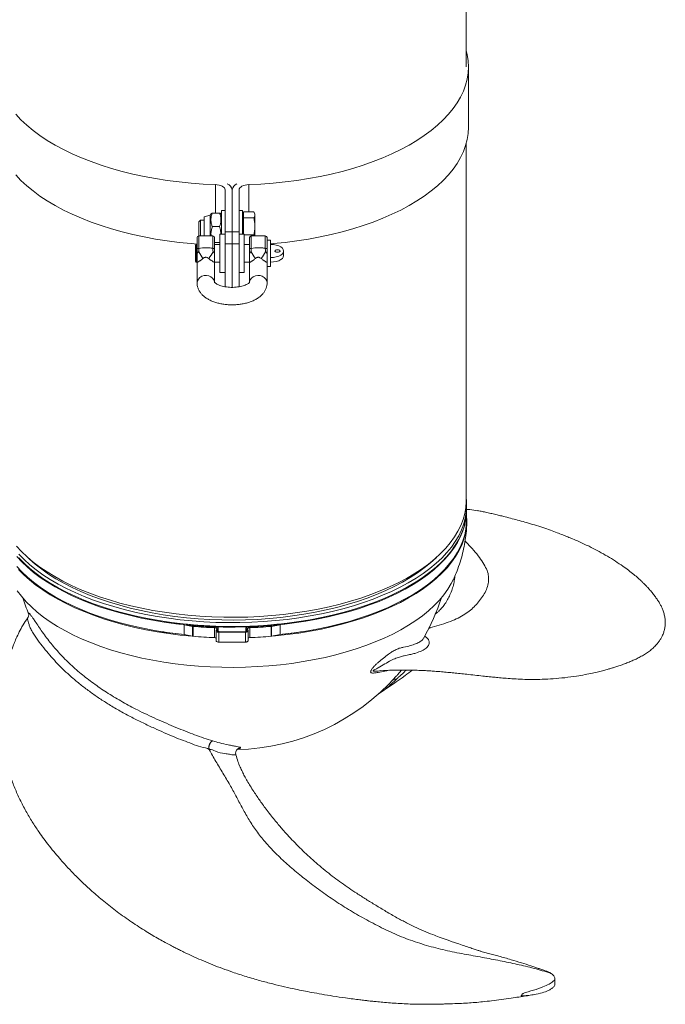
# Model space of a CAD drawing. Header units: millimetres. Extents: x 0 to 420, y 0 to 297.
# Tile 2 of 6: x 194 to 256, y 56 to 150. Entities that reach past the tile are written whole.
import ezdxf

# ---------------------------------------------------------------- set-up
doc = ezdxf.new("R2010")
doc.units = ezdxf.units.MM

msp = doc.modelspace()

# ---------------------------------------------------------------- linework, layer by layer
at = {"color": 7, "linetype": 'Continuous', "lineweight": 15}
for p, q in [((236.789, 145.105), (236.789, 185.447)), ((236.998, 139.332), (236.998, 145.105)), ((236.789, 103.738), (236.789, 137.803)), ((213.789, 129.364), (213.789, 133.364)), ((214.456, 133.364), (214.456, 129.364)), ((215.123, 129.364), (215.123, 133.364)), ((212.373, 130.944), (211.789, 130.787)), ((211.789, 128.977), (211.789, 130.787)), ((212.449, 131.077), (212.373, 130.944)), ((212.373, 128.977), (212.373, 130.944)), ((212.566, 131.155), (213.262, 131.155)), ((213.456, 130.944), (213.38, 131.075)), ((213.789, 131.394), (213.456, 131.394)), ((213.456, 129.144), (213.456, 131.394)), ((215.456, 131.394), (215.123, 131.394)), ((215.456, 131.394), (215.456, 131.159)), ((215.456, 131.159), (215.456, 129.144)), ((215.556, 130.921), (215.456, 130.863)), ((215.556, 131.257), (216.543, 131.257)), ((215.556, 131.257), (215.556, 130.683)), ((215.556, 130.683), (216.543, 130.683)), ((215.556, 130.683), (215.556, 129.144)), ((216.623, 131.06), (216.587, 131.158)), ((216.623, 130.97), (216.623, 131.06)), ((216.623, 129.876), (216.623, 130.97)), ((211.443, 130.477), (211.289, 130.324)), ((211.289, 128.977), (211.289, 130.324)), ((211.789, 130.477), (211.443, 130.477)), ((211.443, 128.977), (211.443, 130.477)), ((212.566, 129.857), (213.262, 129.857)), ((216.623, 128.977), (216.623, 129.876)), ((211.123, 127.731), (211.123, 128.81)), ((212.623, 128.977), (211.289, 128.977)), ((212.789, 128.81), (212.789, 127.731)), ((213.789, 129.144), (213.289, 129.144)), ((213.289, 125.477), (213.289, 129.144)), ((213.789, 128.225), (213.789, 129.364)), ((213.789, 129.364), (214.456, 129.364)), ((214.456, 129.364), (215.123, 129.364)), ((214.456, 128.225), (214.456, 129.364)), ((215.123, 129.364), (215.123, 128.225)), ((215.623, 129.144), (215.123, 129.144)), ((215.623, 129.144), (215.623, 128.898)), ((215.623, 129.069), (216.543, 129.069)), ((215.623, 128.898), (215.623, 125.477)), ((216.123, 127.731), (216.123, 128.81)), ((217.623, 128.977), (216.289, 128.977)), ((216.543, 129.069), (216.557, 128.977)), ((217.789, 128.81), (217.789, 127.731)), ((211.039, 128.144), (210.956, 128.06)), ((210.956, 126.56), (210.956, 128.06)), ((211.123, 128.144), (211.039, 128.144)), ((211.039, 128.144), (211.039, 126.477)), ((212.789, 128.346), (213.262, 128.346)), ((213.289, 128.144), (212.789, 128.144)), ((213.289, 128.454), (213.262, 128.346)), ((214.456, 128.225), (213.789, 128.225)), ((213.789, 124.116), (213.789, 128.225)), ((215.123, 128.225), (214.456, 128.225)), ((214.456, 128.225), (214.456, 124.063)), ((215.123, 128.225), (215.123, 124.118)), ((216.123, 128.144), (215.623, 128.144)), ((218.123, 128.56), (217.789, 128.56)), ((218.123, 128.56), (218.123, 126.915)), ((211.123, 127.212), (211.123, 127.731)), ((211.123, 126.477), (211.123, 127.212)), ((212.789, 127.731), (212.789, 127.212)), ((212.789, 126.477), (212.789, 127.212)), ((216.123, 127.212), (216.123, 127.731)), ((216.123, 126.477), (216.123, 127.212)), ((217.789, 127.731), (217.789, 127.212)), ((217.789, 126.477), (217.789, 127.212)), ((218.123, 126.915), (218.123, 126.902)), ((218.123, 126.902), (218.123, 126.685)), ((219.373, 127.094), (219.373, 127.527)), ((210.956, 126.56), (211.039, 126.477)), ((211.039, 126.477), (211.123, 126.477)), ((211.123, 126.477), (211.123, 124.477)), ((212.789, 124.541), (212.789, 126.477)), ((212.789, 126.477), (213.289, 126.477)), ((215.623, 126.477), (216.123, 126.477)), ((216.123, 126.477), (216.123, 124.545)), ((217.789, 124.477), (217.789, 126.477)), ((217.789, 126.06), (218.123, 126.06)), ((218.123, 126.685), (218.123, 126.469)), ((218.123, 126.482), (218.123, 126.06)), ((213.289, 125.477), (213.789, 125.477)), ((215.123, 125.477), (215.623, 125.477)), ((236.831, 102.886), (236.831, 103.247)), ((236.831, 101.874), (236.831, 102.816)), ((194.975, 92.528), (194.977, 92.536)), ((195.05, 92.918), (195.028, 92.98)), ((210.682, 91.707), (209.873, 91.866)), ((209.873, 91.866), (209.873, 90.924)), ((210.682, 90.765), (210.682, 91.707)), ((210.732, 91.7), (210.732, 90.758)), ((212.775, 90.634), (212.775, 91.577)), ((212.929, 91.275), (212.929, 90.332)), ((212.938, 91.307), (212.998, 91.42)), ((213.047, 91.349), (213.127, 91.499)), ((213.135, 91.218), (213.135, 91.531)), ((213.179, 91.15), (213.179, 90.207)), ((215.732, 91.15), (213.179, 91.15)), ((215.624, 91.192), (213.288, 91.192)), ((215.732, 90.207), (215.732, 91.15)), ((215.776, 91.531), (215.776, 91.218)), ((215.865, 91.349), (215.785, 91.499)), ((215.974, 91.307), (215.913, 91.42)), ((215.982, 90.332), (215.982, 91.275)), ((216.136, 91.577), (216.136, 90.634)), ((218.18, 90.758), (218.18, 91.7)), ((218.23, 91.707), (219.039, 91.866)), ((218.23, 91.707), (218.23, 90.765)), ((219.039, 91.866), (219.039, 90.924)), ((210.682, 90.765), (209.873, 90.924)), ((218.23, 90.765), (219.039, 90.924)), ((232.718, 90.6), (232.724, 90.61)), ((215.732, 90.207), (213.179, 90.207)), ((212.275, 79.949), (212.275, 79.949)), ((212.284, 79.946), (212.275, 79.949)), ((245.247, 57.567), (245.247, 58.099))]:
    msp.add_line(p, q, dxfattribs=at)
at = {"color": 8, "linetype": 'Continuous', "lineweight": 15}
for p, q in [((212.86, 131.155), (212.86, 133.863)), ((216.052, 133.863), (216.052, 131.257)), ((211.289, 128.977), (211.289, 127.778)), ((212.623, 127.778), (212.623, 128.977)), ((216.289, 128.977), (216.289, 127.778)), ((217.623, 127.778), (217.623, 128.977)), ((213.047, 91.349), (213.047, 91.284)), ((213.127, 91.221), (213.127, 91.499)), ((215.785, 91.499), (215.785, 91.221)), ((215.865, 91.284), (215.865, 91.349)), ((230.244, 87.093), (230.607, 87.539))]:
    msp.add_line(p, q, dxfattribs=at)
at = {"color": 7, "linetype": 'Continuous', "lineweight": 15, "flags": 128}
for points in [[(216.052, 133.863), (217.212, 133.919), (218.365, 134.005), (219.508, 134.121), (220.636, 134.266), (221.749, 134.44), (222.842, 134.643), (223.912, 134.874), (224.958, 135.132), (225.975, 135.417), (226.961, 135.728), (227.914, 136.063), (228.831, 136.423), (229.709, 136.807), (230.547, 137.212), (231.342, 137.639), (232.091, 138.085), (232.793, 138.55), (233.447, 139.033), (234.049, 139.532), (234.599, 140.046), (235.095, 140.573), (235.536, 141.113), (235.921, 141.663), (236.248, 142.223), (236.517, 142.79), (236.727, 143.363), (236.877, 143.941), (236.967, 144.522), (236.998, 145.105), (236.967, 145.688), (236.877, 146.269), (236.789, 146.634)], [(212.86, 133.863), (211.7, 133.919), (210.547, 134.005), (209.404, 134.121), (208.275, 134.266), (207.163, 134.44), (206.07, 134.643), (204.999, 134.874), (203.954, 135.132), (202.937, 135.417), (201.951, 135.728), (200.998, 136.063), (200.081, 136.423), (199.202, 136.807), (198.365, 137.212), (197.57, 137.639), (196.821, 138.085), (196.118, 138.55), (195.465, 139.033), (194.863, 139.532), (194.313, 140.046), (193.817, 140.573)], [(218.123, 128.211), (218.365, 128.232), (219.508, 128.347), (220.636, 128.493), (221.749, 128.667), (222.842, 128.87), (223.912, 129.101), (224.958, 129.359), (225.975, 129.643), (226.961, 129.954), (227.914, 130.29), (228.831, 130.65), (229.709, 131.033), (230.547, 131.439), (231.342, 131.865), (232.091, 132.312), (232.793, 132.777), (233.447, 133.26), (234.049, 133.759), (234.599, 134.272), (235.095, 134.8), (235.536, 135.34), (235.921, 135.89), (236.248, 136.449), (236.517, 137.016), (236.727, 137.59), (236.877, 138.168), (236.967, 138.749), (236.998, 139.332)], [(211.123, 128.185), (210.547, 128.232), (209.404, 128.347), (208.275, 128.493), (207.163, 128.667), (206.07, 128.87), (204.999, 129.101), (203.954, 129.359), (202.937, 129.643), (201.951, 129.954), (200.998, 130.29), (200.081, 130.65), (199.202, 131.033), (198.365, 131.439), (197.57, 131.865), (196.821, 132.312), (196.118, 132.777), (195.465, 133.26), (194.863, 133.759), (194.313, 134.272), (193.817, 134.8)], [(213.789, 133.364), (213.772, 133.457), (213.72, 133.547), (213.635, 133.63), (213.521, 133.705), (213.381, 133.767), (213.22, 133.815), (213.045, 133.847), (212.86, 133.863)], [(215.123, 133.364), (215.14, 133.457), (215.192, 133.547), (215.277, 133.63), (215.391, 133.705), (215.531, 133.767), (215.691, 133.815), (215.867, 133.847), (216.052, 133.863)], [(218.123, 126.902), (218.401, 126.918), (218.665, 126.964), (218.902, 127.038), (219.1, 127.137), (219.249, 127.256), (219.341, 127.388), (219.373, 127.527), (219.341, 127.666), (219.249, 127.798), (219.1, 127.917), (218.902, 128.016), (218.665, 128.09), (218.401, 128.136), (218.123, 128.152)], [(211.289, 127.778), (211.257, 127.777), (211.225, 127.774), (211.197, 127.77), (211.171, 127.764), (211.151, 127.757), (211.135, 127.749), (211.126, 127.74), (211.123, 127.731)], [(212.789, 127.731), (212.786, 127.74), (212.777, 127.749), (212.761, 127.757), (212.74, 127.764), (212.715, 127.77), (212.686, 127.774), (212.655, 127.777), (212.623, 127.778)], [(216.289, 127.778), (216.257, 127.777), (216.225, 127.774), (216.197, 127.77), (216.171, 127.764), (216.151, 127.757), (216.135, 127.749), (216.126, 127.74), (216.123, 127.731)], [(217.789, 127.731), (217.786, 127.74), (217.777, 127.749), (217.761, 127.757), (217.74, 127.764), (217.715, 127.77), (217.686, 127.774), (217.655, 127.777), (217.623, 127.778)], [(218.123, 126.469), (218.401, 126.485), (218.665, 126.531), (218.902, 126.605), (219.1, 126.704), (219.249, 126.823), (219.341, 126.955), (219.373, 127.094)], [(218.789, 127.402), (218.885, 127.411), (218.966, 127.439), (219.02, 127.479), (219.039, 127.527), (219.02, 127.575), (218.966, 127.615), (218.885, 127.642), (218.789, 127.652), (218.694, 127.642), (218.612, 127.615), (218.558, 127.575), (218.539, 127.527), (218.558, 127.479), (218.612, 127.439), (218.694, 127.411), (218.789, 127.402)], [(236.789, 103.738), (236.788, 103.625), (236.747, 103.051), (236.647, 102.478), (236.487, 101.908), (236.27, 101.344), (235.994, 100.785), (235.662, 100.235), (235.273, 99.694), (234.829, 99.163), (234.331, 98.645), (233.78, 98.14), (233.178, 97.65), (232.527, 97.176), (231.827, 96.72), (231.081, 96.282), (230.292, 95.864), (229.46, 95.467), (228.589, 95.092), (227.68, 94.739), (226.736, 94.411), (225.759, 94.107), (224.752, 93.829), (223.719, 93.577), (222.66, 93.352), (221.58, 93.155), (220.481, 92.985), (219.366, 92.845), (218.238, 92.733), (217.1, 92.65), (215.955, 92.596), (214.805, 92.573), (213.655, 92.578), (212.508, 92.614), (211.365, 92.679), (210.23, 92.773), (209.107, 92.896), (207.998, 93.048), (206.906, 93.229), (205.834, 93.437), (204.785, 93.673), (203.761, 93.935), (202.766, 94.223), (201.802, 94.537), (200.871, 94.875), (199.977, 95.236), (199.121, 95.62), (198.305, 96.025), (197.533, 96.451), (196.805, 96.897), (196.124, 97.36), (195.491, 97.84), (194.909, 98.336), (194.379, 98.847), (193.902, 99.37)], [(236.789, 103.93), (236.808, 103.756), (236.831, 103.185), (236.795, 102.614), (236.701, 102.044), (236.549, 101.478), (236.34, 100.916), (236.073, 100.361), (235.75, 99.812), (235.372, 99.273), (234.939, 98.745), (234.452, 98.227), (233.913, 97.723), (233.324, 97.234), (232.685, 96.76), (231.999, 96.303), (231.267, 95.864), (230.491, 95.445), (229.673, 95.046), (228.816, 94.668), (227.921, 94.312), (226.991, 93.98), (226.028, 93.672), (225.035, 93.389), (224.015, 93.132), (222.969, 92.901), (221.902, 92.697), (220.815, 92.521), (219.711, 92.373), (218.594, 92.253), (217.466, 92.161), (216.33, 92.099), (215.189, 92.066), (214.046, 92.062), (212.904, 92.087), (211.766, 92.141), (210.636, 92.224), (209.515, 92.336), (208.407, 92.476), (207.315, 92.645), (206.242, 92.841), (205.19, 93.064), (204.162, 93.314), (203.161, 93.59), (202.189, 93.891), (201.25, 94.216), (200.345, 94.565), (199.477, 94.937), (198.647, 95.33), (197.86, 95.744), (197.115, 96.177), (196.416, 96.629), (195.763, 97.098), (195.16, 97.584), (194.607, 98.084), (194.105, 98.597)], [(193.923, 98.371), (194.404, 97.852), (194.937, 97.347), (195.521, 96.856), (196.155, 96.38), (196.836, 95.921), (197.563, 95.48), (198.334, 95.059), (199.147, 94.657), (200.001, 94.277), (200.892, 93.919), (201.818, 93.584), (202.777, 93.274), (203.767, 92.988), (204.785, 92.728), (205.827, 92.494), (206.893, 92.287), (207.978, 92.108), (209.08, 91.957), (210.196, 91.834), (211.323, 91.739), (212.458, 91.674), (213.599, 91.637), (214.742, 91.63), (215.884, 91.652), (217.022, 91.703), (218.153, 91.783), (219.275, 91.891), (220.385, 92.029), (221.479, 92.194), (222.554, 92.387), (223.609, 92.608), (224.639, 92.855), (225.643, 93.128), (226.618, 93.426), (227.561, 93.749), (228.47, 94.095), (229.343, 94.464), (230.176, 94.855), (230.969, 95.267), (231.718, 95.698), (232.422, 96.148), (233.08, 96.616), (233.689, 97.099), (234.247, 97.598), (234.755, 98.11), (235.209, 98.634), (235.609, 99.17), (235.954, 99.714), (236.242, 100.267), (236.474, 100.827), (236.649, 101.392), (236.765, 101.96), (236.824, 102.531), (236.831, 102.851)], [(236.831, 102.886), (236.831, 102.824), (236.795, 102.253), (236.701, 101.684), (236.549, 101.117), (236.34, 100.555), (236.073, 100), (235.75, 99.452), (235.372, 98.912), (234.939, 98.384), (234.452, 97.867), (233.913, 97.363), (233.324, 96.873), (232.685, 96.399), (231.999, 95.942), (231.267, 95.503), (230.491, 95.084), (229.673, 94.685), (228.816, 94.307), (227.921, 93.951), (226.991, 93.619), (226.028, 93.311), (225.035, 93.028), (224.015, 92.771), (222.969, 92.54), (221.902, 92.337), (220.815, 92.16), (219.711, 92.012), (218.594, 91.892), (217.466, 91.801), (216.33, 91.738), (215.189, 91.705), (214.046, 91.701), (212.904, 91.726), (211.766, 91.78), (210.636, 91.863), (209.515, 91.975), (208.407, 92.115), (207.315, 92.284), (206.242, 92.48), (205.19, 92.703), (204.162, 92.953), (203.161, 93.229), (202.189, 93.53), (201.25, 93.855), (200.345, 94.204), (199.477, 94.576), (198.647, 94.969), (197.86, 95.383), (197.115, 95.816), (196.416, 96.268), (195.763, 96.738), (195.16, 97.223), (194.607, 97.723), (194.105, 98.236)], [(236.831, 102.301), (236.853, 101.742), (236.817, 101.17), (236.723, 100.6), (236.571, 100.033), (236.361, 99.471), (236.095, 98.914), (235.771, 98.366), (235.392, 97.826), (234.959, 97.297), (234.472, 96.779), (233.933, 96.275), (233.343, 95.785), (232.703, 95.31), (232.016, 94.853), (231.284, 94.414), (230.507, 93.994), (229.688, 93.594), (228.83, 93.216), (227.934, 92.86), (227.003, 92.528), (226.04, 92.219), (225.046, 91.936), (224.024, 91.679), (222.978, 91.448), (221.909, 91.244), (220.821, 91.067), (219.716, 90.919), (218.598, 90.798), (218.236, 90.766)], [(219.039, 90.924), (219.275, 90.949), (220.385, 91.086), (221.479, 91.252), (222.554, 91.445), (223.609, 91.665), (224.639, 91.912), (225.643, 92.185), (226.618, 92.483), (227.561, 92.806), (228.47, 93.153), (229.343, 93.522), (230.176, 93.913), (230.969, 94.324), (231.718, 94.756), (232.422, 95.206), (233.08, 95.673), (233.689, 96.157), (234.247, 96.655), (234.755, 97.167), (235.209, 97.692), (235.609, 98.227), (235.954, 98.772), (236.242, 99.325), (236.474, 99.884), (236.649, 100.449), (236.765, 101.017), (236.824, 101.588), (236.831, 101.874)], [(233.997, 98.332), (233.926, 98.261), (233.382, 97.763), (232.787, 97.279), (232.143, 96.811), (231.451, 96.361), (230.713, 95.929), (229.932, 95.517), (229.108, 95.126), (228.246, 94.757), (227.346, 94.41), (226.411, 94.088), (225.444, 93.79), (224.447, 93.517), (223.424, 93.271), (222.376, 93.052), (221.307, 92.86), (220.22, 92.696), (219.117, 92.561), (218.001, 92.454), (216.876, 92.377), (215.744, 92.329), (214.609, 92.31), (213.473, 92.321), (212.341, 92.361), (211.213, 92.431), (210.095, 92.529), (208.988, 92.657), (207.896, 92.813), (206.822, 92.997), (205.768, 93.209), (204.738, 93.448), (203.734, 93.714), (202.758, 94.005), (201.815, 94.321), (200.905, 94.661), (200.032, 95.024), (199.198, 95.41), (198.405, 95.816), (197.655, 96.243), (196.951, 96.688), (196.293, 97.151), (195.685, 97.631), (195.127, 98.126), (194.915, 98.332)], [(193.923, 97.428), (194.404, 96.91), (194.937, 96.404), (195.521, 95.913), (196.155, 95.437), (196.836, 94.979), (197.563, 94.538), (198.334, 94.116), (199.147, 93.715), (200.001, 93.334), (200.892, 92.977), (201.818, 92.642), (202.777, 92.331), (203.767, 92.045), (204.785, 91.785), (205.827, 91.552), (206.893, 91.345), (207.978, 91.165), (209.08, 91.014), (209.873, 90.924)], [(210.676, 90.766), (210.632, 90.77), (209.51, 90.882), (208.401, 91.022), (207.308, 91.191), (206.233, 91.387), (205.18, 91.611), (204.152, 91.861), (203.15, 92.137), (202.177, 92.438), (201.237, 92.764), (200.331, 93.113), (199.462, 93.485), (198.632, 93.879), (197.843, 94.293), (197.098, 94.727), (196.398, 95.179), (195.745, 95.649), (195.141, 96.135), (194.587, 96.635), (194.085, 97.149)], [(235.57, 96.196), (235.363, 95.785), (235.04, 95.246), (234.661, 94.716), (234.228, 94.197), (233.741, 93.69), (233.202, 93.196), (232.613, 92.717), (231.975, 92.254), (231.29, 91.808), (230.559, 91.38), (229.785, 90.972), (228.969, 90.584), (228.115, 90.219), (227.223, 89.875), (226.297, 89.556), (225.34, 89.261), (224.352, 88.991), (223.339, 88.747), (222.301, 88.53), (221.242, 88.34), (220.165, 88.178), (219.072, 88.044), (217.967, 87.938), (216.853, 87.861), (215.732, 87.814), (214.608, 87.795), (213.483, 87.806), (212.361, 87.846), (211.244, 87.915), (210.136, 88.012), (209.04, 88.139), (207.958, 88.293), (206.894, 88.476), (205.851, 88.686), (204.83, 88.923), (203.836, 89.185), (202.87, 89.474), (201.935, 89.787), (201.034, 90.124), (200.169, 90.484), (199.343, 90.865), (198.557, 91.268), (197.815, 91.69), (197.117, 92.132), (196.466, 92.59), (195.863, 93.065), (195.311, 93.555), (194.81, 94.059), (194.362, 94.575), (193.969, 95.102)], [(212.775, 91.577), (212.829, 91.572), (212.88, 91.561), (212.924, 91.545), (212.961, 91.525), (212.987, 91.501), (213.003, 91.474), (213.007, 91.447), (212.998, 91.42)], [(213.127, 91.499), (213.135, 91.526), (213.131, 91.553), (213.116, 91.58), (213.089, 91.604), (213.052, 91.624), (213.007, 91.64), (212.957, 91.651), (212.903, 91.656)], [(212.938, 91.307), (212.93, 91.279), (212.934, 91.251), (212.952, 91.223), (212.981, 91.199), (213.021, 91.178), (213.069, 91.163), (213.123, 91.153), (213.179, 91.15)], [(213.288, 91.192), (213.231, 91.195), (213.177, 91.205), (213.129, 91.22), (213.09, 91.241), (213.06, 91.265), (213.043, 91.292), (213.038, 91.321), (213.047, 91.349)], [(215.865, 91.349), (215.874, 91.321), (215.869, 91.292), (215.851, 91.265), (215.822, 91.241), (215.782, 91.22), (215.734, 91.205), (215.68, 91.195), (215.624, 91.192)], [(215.732, 91.15), (215.789, 91.153), (215.843, 91.163), (215.891, 91.178), (215.931, 91.199), (215.96, 91.223), (215.978, 91.251), (215.982, 91.279), (215.974, 91.307)], [(216.009, 91.656), (215.955, 91.651), (215.904, 91.64), (215.86, 91.624), (215.823, 91.604), (215.796, 91.58), (215.78, 91.553), (215.777, 91.526), (215.785, 91.499)], [(215.913, 91.42), (215.905, 91.447), (215.909, 91.474), (215.924, 91.501), (215.951, 91.525), (215.988, 91.545), (216.032, 91.561), (216.082, 91.572), (216.136, 91.577)], [(213.179, 90.207), (213.123, 90.211), (213.069, 90.22), (213.021, 90.236), (212.981, 90.256), (212.952, 90.281), (212.934, 90.308), (212.929, 90.332)], [(215.982, 90.332), (215.978, 90.308), (215.96, 90.281), (215.931, 90.256), (215.891, 90.236), (215.843, 90.22), (215.789, 90.211), (215.732, 90.207)]]:
    msp.add_lwpolyline(points, dxfattribs=at)
at = {"color": 8, "linetype": 'Continuous', "lineweight": 15, "flags": 128}
for points in [[(211.123, 124.477), (211.153, 124.672), (211.244, 124.852), (211.387, 125.005), (211.572, 125.118), (211.786, 125.184), (212.013, 125.197), (212.235, 125.157), (212.436, 125.067), (212.602, 124.933), (212.72, 124.765), (212.781, 124.575), (212.789, 124.493)], [(217.789, 124.477), (217.758, 124.672), (217.668, 124.852), (217.525, 125.005), (217.339, 125.118), (217.125, 125.184), (216.899, 125.197), (216.677, 125.157), (216.475, 125.067), (216.309, 124.933), (216.192, 124.765), (216.13, 124.575), (216.123, 124.493)]]:
    msp.add_lwpolyline(points, dxfattribs=at)
at = {"color": 7, "linetype": 'Continuous', "lineweight": 15}
for centre, radius, start, end in [((213.712, 133.241), 0.754, 9.38371, 68.24915), ((215.199, 133.241), 0.754, 111.75085, 170.61629), ((211.289, 128.81), 0.167, 90, 180), ((212.623, 128.81), 0.167, 0, 90), ((216.289, 128.81), 0.167, 90, 180), ((217.623, 128.81), 0.167, 0, 90), ((216.005, 129.969), 5.356, 207.95554, 216.11115), ((207.907, 129.969), 5.356, 323.88878, 332.04451), ((221.005, 129.969), 5.356, 207.95549, 216.11122), ((212.907, 129.969), 5.356, 323.88885, 332.04446), ((214.456, 100.938), 21, 198.09648, 202.45745), ((214.456, 100.938), 21, 330.48497, 341.90352), ((214.456, 135.197), 43.503, 260.99988, 279.00012), ((214.201, 132.085), 41.391, 260.89396, 264.02614), ((214.414, 135.386), 43.756, 264.04192, 268.02), ((210.77, 92.158), 0.459, 258.97161, 265.272), ((214.427, 135.88), 44.334, 265.2181, 267.86439), ((214.497, 135.386), 43.756, 271.98, 275.95808), ((214.484, 135.88), 44.334, 272.13561, 274.7819), ((218.142, 92.158), 0.459, 274.728, 281.02839), ((214.753, 131.767), 41.07, 275.96161, 279.11829), ((210.77, 91.216), 0.459, 258.97161, 265.272), ((214.427, 134.938), 44.334, 265.2181, 267.86439), ((212.77, 90.248), 0.386, 65.68512, 89.2431), ((216.141, 90.248), 0.386, 90.7569, 114.31488), ((214.484, 134.938), 44.334, 272.13561, 274.7819), ((218.142, 91.216), 0.459, 274.728, 281.02839), ((214.456, 100.938), 21, 271.2958, 318.32445), ((215.282, 79.618), 0.493, 166.67426, 192.69482)]:
    msp.add_arc(centre, radius, start, end, dxfattribs=at)
at = {"color": 8, "linetype": 'Continuous', "lineweight": 15}
for centre, radius, start, end in [((230.165, 85.949), 0.735, 90.50497, 122.48738), ((215.289, 79.615), 0.5, 92.16902, 166.51059)]:
    msp.add_arc(centre, radius, start, end, dxfattribs=at)
at = {"color": 7, "linetype": 'Continuous', "lineweight": 15}
for points, knots in [([(212.566, 131.155), (212.528, 131.049), (212.496, 130.941), (212.452, 130.724), (212.44, 130.615), (212.44, 130.396), (212.452, 130.285), (212.496, 130.068), (212.528, 129.962), (212.566, 129.857)], [0, 0, 0, 0, 0.25, 0.25, 0.5, 0.5, 0.75, 0.75, 1, 1, 1, 1]), ([(212.566, 131.155), (212.527, 131.136), (212.469, 131.109), (212.46, 131.081), (212.457, 131.073)], [0, 0, 0, 0, 0.682873, 1, 1, 1, 1]), ([(213.262, 131.155), (213.3, 131.049), (213.333, 130.941), (213.377, 130.724), (213.389, 130.615), (213.388, 130.396), (213.376, 130.285), (213.332, 130.068), (213.3, 129.962), (213.262, 129.857)], [0, 0, 0, 0, 0.25, 0.25, 0.5, 0.5, 0.75, 0.75, 1, 1, 1, 1]), ([(213.375, 131.073), (213.369, 131.084), (213.353, 131.111), (213.296, 131.138), (213.262, 131.155)], [0, 0, 0, 0, 0.394821, 1, 1, 1, 1]), ([(216.543, 131.257), (216.567, 131.21), (216.588, 131.162), (216.615, 131.066), (216.623, 131.018), (216.623, 130.97)], [0, 0, 0, 0, 0.5, 0.5, 1, 1, 1, 1]), ([(216.623, 130.97), (216.623, 130.922), (216.615, 130.874), (216.588, 130.779), (216.567, 130.731), (216.543, 130.683)], [0, 0, 0, 0, 0.5, 0.5, 1, 1, 1, 1]), ([(216.623, 129.876), (216.623, 130.011), (216.615, 130.145), (216.588, 130.414), (216.568, 130.549), (216.543, 130.683)], [0, 0, 0, 0, 0.5, 0.5, 1, 1, 1, 1]), ([(212.453, 128.977), (212.448, 129.036), (212.43, 129.213), (212.471, 129.51), (212.534, 129.74), (212.566, 129.857)], [0, 0, 0, 0, 0.19992, 0.596297, 1, 1, 1, 1]), ([(213.262, 129.857), (213.3, 129.726), (213.369, 129.492), (213.377, 129.25), (213.381, 129.144)], [0, 0, 0, 0, 0.560678, 1, 1, 1, 1]), ([(216.543, 129.069), (216.568, 129.204), (216.588, 129.338), (216.615, 129.607), (216.623, 129.742), (216.623, 129.876)], [0, 0, 0, 0, 0.5, 0.5, 1, 1, 1, 1]), ([(211.289, 127.778), (211.509, 127.82), (211.73, 127.842), (212.064, 127.842), (212.176, 127.837), (212.401, 127.815), (212.512, 127.799), (212.623, 127.778)], [0, 0, 0, 0, 0.5, 0.5, 0.75, 0.75, 1, 1, 1, 1]), ([(216.289, 127.778), (216.509, 127.82), (216.73, 127.842), (217.064, 127.842), (217.176, 127.837), (217.401, 127.815), (217.512, 127.799), (217.623, 127.778)], [0, 0, 0, 0, 0.5, 0.5, 0.75, 0.75, 1, 1, 1, 1]), ([(211.123, 127.212), (211.123, 127.239), (211.124, 127.264), (211.134, 127.315), (211.143, 127.339), (211.168, 127.383), (211.185, 127.402), (211.216, 127.425), (211.228, 127.432), (211.251, 127.445), (211.263, 127.452), (211.274, 127.458)], [0, 0, 0, 0, 0.25, 0.25, 0.5, 0.5, 0.75, 0.75, 0.875, 0.875, 1, 1, 1, 1]), ([(212.234, 126.812), (212.197, 126.843), (212.158, 126.871), (212.089, 126.903), (212.064, 126.913), (212.012, 126.926), (211.984, 126.93), (211.929, 126.93), (211.902, 126.926), (211.849, 126.913), (211.825, 126.904), (211.755, 126.871), (211.715, 126.843), (211.678, 126.812)], [0, 0, 0, 0, 0.25, 0.25, 0.375, 0.375, 0.5, 0.5, 0.625, 0.625, 0.75, 0.75, 1, 1, 1, 1]), ([(212.789, 127.212), (212.789, 127.239), (212.787, 127.265), (212.777, 127.315), (212.769, 127.34), (212.75, 127.372), (212.742, 127.383), (212.725, 127.401), (212.716, 127.41), (212.695, 127.425), (212.684, 127.432), (212.661, 127.445), (212.649, 127.452), (212.638, 127.458)], [0, 0, 0, 0, 0.25, 0.25, 0.5, 0.5, 0.625, 0.625, 0.75, 0.75, 0.875, 0.875, 1, 1, 1, 1]), ([(216.123, 127.212), (216.123, 127.239), (216.124, 127.264), (216.134, 127.315), (216.143, 127.339), (216.168, 127.383), (216.185, 127.402), (216.216, 127.425), (216.228, 127.432), (216.251, 127.445), (216.263, 127.452), (216.274, 127.458)], [0, 0, 0, 0, 0.25, 0.25, 0.5, 0.5, 0.75, 0.75, 0.875, 0.875, 1, 1, 1, 1]), ([(217.234, 126.812), (217.197, 126.843), (217.158, 126.871), (217.089, 126.903), (217.064, 126.913), (217.012, 126.926), (216.984, 126.93), (216.929, 126.93), (216.902, 126.926), (216.849, 126.913), (216.825, 126.904), (216.755, 126.871), (216.715, 126.843), (216.678, 126.812)], [0, 0, 0, 0, 0.25, 0.25, 0.375, 0.375, 0.5, 0.5, 0.625, 0.625, 0.75, 0.75, 1, 1, 1, 1]), ([(217.789, 127.212), (217.789, 127.239), (217.787, 127.265), (217.777, 127.315), (217.769, 127.34), (217.75, 127.372), (217.742, 127.383), (217.725, 127.401), (217.716, 127.41), (217.695, 127.425), (217.684, 127.432), (217.661, 127.445), (217.649, 127.452), (217.638, 127.458)], [0, 0, 0, 0, 0.25, 0.25, 0.5, 0.5, 0.625, 0.625, 0.75, 0.75, 0.875, 0.875, 1, 1, 1, 1]), ([(211.678, 126.812), (211.646, 126.786), (211.587, 126.738), (211.488, 126.665), (211.399, 126.602), (211.314, 126.544), (211.225, 126.485), (211.16, 126.449), (211.133, 126.446), (211.125, 126.457), (211.123, 126.467), (211.123, 126.473), (211.123, 126.477), (211.123, 126.477)], [0, 0, 0, 0, 0.0934, 0.16905, 0.245081, 0.31475, 0.422084, 0.604406, 0.798618, 0.897968, 0.947812, 0.997694, 1, 1, 1, 1]), ([(212.789, 126.477), (212.789, 126.477), (212.789, 126.473), (212.789, 126.467), (212.787, 126.457), (212.779, 126.446), (212.751, 126.449), (212.687, 126.485), (212.598, 126.544), (212.512, 126.602), (212.424, 126.665), (212.325, 126.738), (212.266, 126.786), (212.234, 126.812)], [0, 0, 0, 0, 0.002306, 0.052188, 0.102032, 0.201382, 0.395594, 0.577916, 0.68525, 0.754919, 0.83095, 0.9066, 1, 1, 1, 1]), ([(216.678, 126.812), (216.646, 126.786), (216.587, 126.738), (216.488, 126.665), (216.399, 126.602), (216.314, 126.544), (216.225, 126.485), (216.16, 126.449), (216.133, 126.446), (216.125, 126.457), (216.123, 126.467), (216.123, 126.473), (216.123, 126.477), (216.123, 126.477)], [0, 0, 0, 0, 0.0934, 0.16905, 0.245081, 0.31475, 0.422084, 0.604406, 0.798618, 0.897968, 0.947812, 0.997694, 1, 1, 1, 1]), ([(217.789, 126.477), (217.789, 126.477), (217.789, 126.473), (217.789, 126.467), (217.787, 126.457), (217.779, 126.446), (217.751, 126.449), (217.687, 126.485), (217.598, 126.544), (217.512, 126.602), (217.424, 126.665), (217.325, 126.738), (217.266, 126.786), (217.234, 126.812)], [0, 0, 0, 0, 0.002306, 0.052188, 0.102032, 0.201382, 0.395594, 0.577916, 0.68525, 0.754919, 0.83095, 0.9066, 1, 1, 1, 1]), ([(211.123, 124.477), (211.126, 124.403), (211.133, 124.238), (211.198, 123.988), (211.311, 123.736), (211.467, 123.502), (211.667, 123.284), (211.911, 123.082), (212.2, 122.901), (212.53, 122.743), (212.892, 122.612), (213.278, 122.512), (213.68, 122.441), (214.091, 122.4), (214.507, 122.389), (214.921, 122.407), (215.33, 122.455), (215.727, 122.533), (216.108, 122.641), (216.469, 122.78), (216.804, 122.953), (217.094, 123.152), (217.332, 123.371), (217.517, 123.6), (217.655, 123.843), (217.75, 124.106), (217.786, 124.321), (217.789, 124.447), (217.789, 124.477)], [0, 0, 0, 0, 0.0279077, 0.062438, 0.0970036, 0.1324424, 0.1695084, 0.2087206, 0.2500625, 0.292827, 0.3359388, 0.3787422, 0.4211436, 0.46323, 0.5051458, 0.5470501, 0.5890744, 0.6313736, 0.6741375, 0.7175624, 0.7618007, 0.8067918, 0.8460027, 0.883071, 0.9182751, 0.9521902, 0.9888139, 1, 1, 1, 1]), ([(216.134, 124.543), (216.134, 124.543), (216.135, 124.544), (216.102, 124.503), (216.021, 124.436), (215.894, 124.357), (215.722, 124.277), (215.508, 124.201), (215.258, 124.138), (214.98, 124.09), (214.681, 124.063), (214.374, 124.057), (214.067, 124.075), (213.774, 124.114), (213.504, 124.173), (213.267, 124.246), (213.072, 124.329), (212.924, 124.413), (212.828, 124.486), (212.78, 124.538), (212.778, 124.543), (212.777, 124.545)], [0, 0, 0, 0, 0.030855, 0.083384, 0.13339, 0.183787, 0.235526, 0.288983, 0.344041, 0.400386, 0.45764, 0.515426, 0.573378, 0.631051, 0.688063, 0.744056, 0.7987, 0.851782, 0.903388, 0.954219, 1, 1, 1, 1]), ([(228.619, 87.478), (228.999, 87.497), (229.716, 87.534), (230.712, 87.545), (231.55, 87.535), (232.22, 87.514), (232.781, 87.487), (233.282, 87.458), (233.826, 87.421), (234.415, 87.375), (235.022, 87.32), (235.614, 87.263), (236.221, 87.199), (236.896, 87.126), (237.621, 87.046), (238.321, 86.968), (238.912, 86.905), (239.442, 86.851), (239.99, 86.799), (240.638, 86.743), (241.374, 86.691), (242.2, 86.65), (243.105, 86.634), (244.083, 86.649), (245.124, 86.704), (246.223, 86.805), (247.234, 86.941), (248.107, 87.092), (248.802, 87.233), (249.396, 87.369), (249.894, 87.496), (250.303, 87.608), (250.651, 87.709), (250.995, 87.815), (251.374, 87.94), (251.796, 88.089), (252.221, 88.252), (252.624, 88.421), (253.016, 88.601), (253.404, 88.799), (253.799, 89.027), (254.181, 89.281), (254.54, 89.563), (254.839, 89.847), (255.079, 90.125), (255.264, 90.383), (255.412, 90.634), (255.521, 90.86), (255.597, 91.052), (255.653, 91.22), (255.695, 91.374), (255.731, 91.54), (255.761, 91.733), (255.781, 91.975), (255.777, 92.274), (255.735, 92.623), (255.646, 92.99), (255.521, 93.339), (255.382, 93.645), (255.225, 93.935), (255.047, 94.221), (254.833, 94.528), (254.591, 94.842), (254.335, 95.148), (254.093, 95.418), (253.88, 95.645), (253.674, 95.855), (253.421, 96.099), (253.085, 96.404), (252.649, 96.77), (252.142, 97.162), (251.537, 97.593), (250.845, 98.047), (250.083, 98.507), (249.308, 98.939), (248.608, 99.298), (247.994, 99.592), (247.472, 99.829), (246.971, 100.044), (246.488, 100.243), (245.98, 100.444), (245.426, 100.657), (244.798, 100.892), (244.086, 101.137), (243.332, 101.379), (242.579, 101.602), (241.868, 101.799), (241.179, 101.982), (240.584, 102.139), (240.063, 102.272), (239.607, 102.386), (239.123, 102.495), (238.653, 102.595), (238.28, 102.672), (238.038, 102.721), (237.933, 102.743), (237.897, 102.75)], [0, 0, 0, 0, 0.013564, 0.025578, 0.035648, 0.04375, 0.049911, 0.056159, 0.062458, 0.07074, 0.07879, 0.086085, 0.094027, 0.102907, 0.113168, 0.123494, 0.131738, 0.137831, 0.145816, 0.155118, 0.165897, 0.178197, 0.192036, 0.207158, 0.22382, 0.242073, 0.261992, 0.276676, 0.289975, 0.301826, 0.312186, 0.321016, 0.328303, 0.335536, 0.344814, 0.355535, 0.367341, 0.378801, 0.38976, 0.40299, 0.416817, 0.431848, 0.448057, 0.464532, 0.477218, 0.489717, 0.501512, 0.511532, 0.519715, 0.526375, 0.532761, 0.538888, 0.546375, 0.556174, 0.568241, 0.58245, 0.597656, 0.610761, 0.621806, 0.631434, 0.641981, 0.652636, 0.664293, 0.675679, 0.685235, 0.692959, 0.699498, 0.707067, 0.719429, 0.73329, 0.748225, 0.764201, 0.783148, 0.801257, 0.818345, 0.834425, 0.844617, 0.85442, 0.863806, 0.871842, 0.879248, 0.887893, 0.897654, 0.909077, 0.921413, 0.932808, 0.943227, 0.953113, 0.963183, 0.969432, 0.975927, 0.982855, 0.989917, 0.995588, 0.998473, 1, 1, 1, 1]), ([(237.897, 102.745), (237.649, 102.786), (237.301, 102.843), (236.934, 102.857), (236.828, 102.862)], [0, 0, 0, 0, 0.711409, 1, 1, 1, 1]), ([(235.562, 96.191), (235.653, 96.392), (235.867, 96.86), (236.144, 97.621), (236.398, 98.463), (236.596, 99.312), (236.738, 100.166), (236.824, 100.948), (236.839, 101.444), (236.846, 101.655)], [0, 0, 0, 0, 0.11754, 0.274776, 0.430296, 0.584328, 0.737079, 0.888745, 1, 1, 1, 1]), ([(233.212, 91.548), (233.242, 91.555), (233.585, 91.642), (234.234, 91.823), (235.107, 92.103), (235.874, 92.42), (236.526, 92.769), (237.085, 93.151), (237.558, 93.57), (237.981, 94.041), (238.358, 94.545), (238.672, 95.084), (238.875, 95.648), (238.946, 96.209), (238.897, 96.761), (238.674, 97.321), (238.284, 97.94), (237.807, 98.612), (237.263, 99.26), (236.855, 99.657), (236.674, 99.832)], [0, 0, 0, 0, 0.004886, 0.056827, 0.109025, 0.162757, 0.218707, 0.276282, 0.334596, 0.392792, 0.45579, 0.518465, 0.580919, 0.643818, 0.706638, 0.768824, 0.830346, 0.8907, 0.951653, 1, 1, 1, 1]), ([(235.697, 96.497), (235.695, 96.454), (235.689, 96.305), (235.657, 96.066), (235.589, 95.693), (235.461, 95.25), (235.293, 94.817), (235.137, 94.485), (235.014, 94.254), (234.876, 94.024), (234.729, 93.809), (234.587, 93.624), (234.457, 93.468), (234.322, 93.317), (234.159, 93.152), (234.001, 92.997), (233.881, 92.901), (233.838, 92.867)], [0, 0, 0, 0, 0.032067, 0.108544, 0.183448, 0.327542, 0.471718, 0.531426, 0.593238, 0.657166, 0.719823, 0.773173, 0.816166, 0.85717, 0.907332, 0.966756, 1, 1, 1, 1]), ([(194.975, 92.529), (194.928, 92.468), (194.729, 92.208), (194.427, 91.692), (194.085, 91.046), (193.822, 90.464), (193.624, 89.979), (193.486, 89.608), (193.39, 89.333), (193.313, 89.103), (193.234, 88.856), (193.146, 88.561), (193.032, 88.16), (192.91, 87.684), (192.794, 87.17), (192.695, 86.673), (192.601, 86.133), (192.509, 85.491), (192.428, 84.74), (192.37, 83.865), (192.354, 82.956), (192.383, 82.1), (192.44, 81.388), (192.514, 80.763), (192.605, 80.172), (192.742, 79.443), (192.951, 78.556), (193.265, 77.498), (193.662, 76.406), (194.146, 75.301), (194.695, 74.229), (195.293, 73.204), (195.857, 72.333), (196.389, 71.578), (196.892, 70.905), (197.429, 70.23), (197.957, 69.603), (198.517, 68.971), (199.165, 68.277), (199.987, 67.451), (200.964, 66.538), (202.088, 65.568), (203.34, 64.575), (204.679, 63.608), (205.827, 62.854), (206.715, 62.311), (207.328, 61.953), (207.904, 61.629), (208.425, 61.347), (208.872, 61.113), (209.262, 60.914), (209.663, 60.715), (210.197, 60.457), (210.892, 60.135), (211.726, 59.77), (212.617, 59.404), (213.544, 59.048), (214.605, 58.67), (215.797, 58.282), (217.078, 57.907), (218.303, 57.583), (219.435, 57.311), (220.409, 57.097), (221.275, 56.921), (222.108, 56.761), (223.049, 56.593), (224.121, 56.416), (225.124, 56.266), (225.973, 56.149), (226.584, 56.071), (227.072, 56.012), (227.457, 55.969), (227.816, 55.93), (228.266, 55.884), (228.857, 55.828), (229.559, 55.77), (230.302, 55.72), (231.055, 55.68), (231.804, 55.653), (232.51, 55.639), (233.134, 55.637), (233.632, 55.642), (234.035, 55.651), (234.381, 55.659), (234.774, 55.669), (235.372, 55.686), (236.104, 55.714), (236.902, 55.758), (237.633, 55.81), (238.396, 55.878), (239.239, 55.971), (240.148, 56.089), (241.01, 56.211), (241.79, 56.328), (242.444, 56.432), (242.905, 56.507), (243.142, 56.548), (243.191, 56.556)], [0, 0, 0, 0, 0.00458, 0.019671, 0.03285, 0.043845, 0.05266, 0.05931, 0.063597, 0.067094, 0.071336, 0.076336, 0.082099, 0.091552, 0.099831, 0.107081, 0.115359, 0.125331, 0.137044, 0.150077, 0.165563, 0.178762, 0.189568, 0.198709, 0.207965, 0.217409, 0.233275, 0.250533, 0.268979, 0.287459, 0.306314, 0.32402, 0.340815, 0.352062, 0.364074, 0.376785, 0.388419, 0.398282, 0.411671, 0.427245, 0.445492, 0.465179, 0.485997, 0.508002, 0.529097, 0.538636, 0.547597, 0.555959, 0.563554, 0.56985, 0.57481, 0.579938, 0.58652, 0.596802, 0.608255, 0.620014, 0.632009, 0.644368, 0.66082, 0.677143, 0.692238, 0.706093, 0.7187, 0.727753, 0.737532, 0.748881, 0.761771, 0.776162, 0.784935, 0.792282, 0.798113, 0.802448, 0.806079, 0.811009, 0.81859, 0.82733, 0.836241, 0.845308, 0.854526, 0.863342, 0.870971, 0.877378, 0.881689, 0.885946, 0.890567, 0.897075, 0.908654, 0.918419, 0.927249, 0.936757, 0.947742, 0.959588, 0.972027, 0.981643, 0.990522, 0.998037, 1, 1, 1, 1]), ([(195.047, 92.923), (195.048, 92.921), (195.05, 92.915), (195.06, 92.865), (195.061, 92.771), (195.038, 92.651), (194.992, 92.577), (194.969, 92.541)], [0, 0, 0, 0, 0.117023, 0.291056, 0.50355, 0.757334, 1, 1, 1, 1]), ([(233.344, 91.548), (233.346, 91.549), (233.357, 91.551), (233.3, 91.542), (233.257, 91.534), (233.204, 91.524), (233.201, 91.523)], [0, 0, 0, 0, 0.104301, 0.573471, 0.97628, 1, 1, 1, 1]), ([(228.712, 85.445), (229.463, 85.956), (230.456, 86.631), (231.43, 87.353), (231.667, 87.529)], [0, 0, 0, 0, 0.75563, 1, 1, 1, 1]), ([(231.076, 87.538), (230.991, 87.457), (230.733, 87.212), (230.426, 86.933), (230.229, 86.75), (230.159, 86.684)], [0, 0, 0, 0, 0.239075, 0.727519, 1, 1, 1, 1]), ([(228.403, 85.271), (228.406, 85.272), (228.521, 85.303), (228.789, 85.497), (229.204, 85.811), (229.669, 86.224), (229.992, 86.528), (230.159, 86.684)], [0, 0, 0, 0, 0.006803, 0.21869, 0.459232, 0.722102, 1, 1, 1, 1]), ([(230.138, 86.977), (230.172, 87.012), (230.206, 87.046), (230.244, 87.093), (230.244, 87.093)], [0, 0, 0, 0, 0.996755, 1, 1, 1, 1]), ([(212.275, 79.949), (212.263, 79.983), (212.239, 80.05), (212.232, 80.178), (212.249, 80.312), (212.288, 80.446), (212.348, 80.569), (212.423, 80.671), (212.509, 80.747), (212.567, 80.768), (212.597, 80.779)], [0, 0, 0, 0, 0.125, 0.25, 0.374999, 0.5, 0.625001, 0.75, 0.875, 1, 1, 1, 1]), ([(212.284, 79.946), (212.282, 79.952), (212.276, 79.965), (212.269, 79.984), (212.263, 80.004), (212.258, 80.025), (212.253, 80.046), (212.25, 80.067), (212.247, 80.089), (212.245, 80.111), (212.244, 80.133), (212.244, 80.155), (212.244, 80.178), (212.245, 80.2), (212.247, 80.222), (212.249, 80.244), (212.252, 80.266), (212.256, 80.287), (212.26, 80.309), (212.265, 80.33), (212.27, 80.35), (212.276, 80.371), (212.282, 80.39), (212.288, 80.41), (212.295, 80.428), (212.302, 80.447), (212.309, 80.465), (212.317, 80.482), (212.325, 80.499), (212.333, 80.515), (212.341, 80.53), (212.349, 80.546), (212.358, 80.56), (212.366, 80.574), (212.375, 80.587), (212.384, 80.6), (212.392, 80.612), (212.401, 80.624), (212.41, 80.635), (212.419, 80.645), (212.427, 80.655), (212.436, 80.665), (212.445, 80.674), (212.453, 80.682), (212.461, 80.69), (212.47, 80.698), (212.478, 80.705), (212.486, 80.711), (212.494, 80.718), (212.501, 80.723), (212.509, 80.729), (212.516, 80.734), (212.524, 80.738), (212.531, 80.743), (212.537, 80.747), (212.544, 80.75), (212.551, 80.754), (212.557, 80.757), (212.563, 80.76), (212.569, 80.762), (212.575, 80.764), (212.58, 80.766), (212.585, 80.768), (212.591, 80.77), (212.595, 80.772), (212.6, 80.773), (212.605, 80.774), (212.607, 80.775), (212.609, 80.775)], [0, 0, 0, 0, 0.024254, 0.048228, 0.071922, 0.095336, 0.11847, 0.141324, 0.163897, 0.186191, 0.208205, 0.229939, 0.251392, 0.272566, 0.293459, 0.314073, 0.334406, 0.35446, 0.374233, 0.393726, 0.412939, 0.431873, 0.450526, 0.468899, 0.486991, 0.504804, 0.522337, 0.539589, 0.556562, 0.573254, 0.589667, 0.605799, 0.621651, 0.637223, 0.652515, 0.667527, 0.682259, 0.69671, 0.710882, 0.724773, 0.738384, 0.751715, 0.764766, 0.777537, 0.790028, 0.802239, 0.814169, 0.82582, 0.83719, 0.84828, 0.85909, 0.86962, 0.87987, 0.88984, 0.899529, 0.908938, 0.918068, 0.926917, 0.935486, 0.943775, 0.951783, 0.959512, 0.96696, 0.974128, 0.981017, 0.987625, 0.993952, 1, 1, 1, 1]), ([(212.288, 79.945), (212.273, 79.977), (212.263, 80.013), (212.253, 80.071), (212.251, 80.091), (212.248, 80.132), (212.248, 80.154), (212.25, 80.219), (212.255, 80.264), (212.269, 80.331), (212.275, 80.354), (212.288, 80.398), (212.296, 80.42), (212.312, 80.462), (212.321, 80.484), (212.341, 80.524), (212.362, 80.563), (212.386, 80.599), (212.411, 80.633), (212.424, 80.649), (212.451, 80.678), (212.464, 80.691), (212.493, 80.716), (212.507, 80.727), (212.551, 80.755), (212.58, 80.768), (212.609, 80.775)], [0, 0, 0, 0, 0.125, 0.125, 0.1875, 0.1875, 0.25, 0.25, 0.375, 0.375, 0.4375, 0.4375, 0.5, 0.5, 0.5625, 0.5625, 0.625, 0.6875, 0.6875, 0.75, 0.75, 0.8125, 0.8125, 0.875, 0.875, 1, 1, 1, 1]), ([(212.275, 79.949), (212.481, 79.574), (212.894, 78.82), (213.585, 77.697), (214.243, 76.594), (214.833, 75.504), (215.396, 74.433), (215.991, 73.364), (216.666, 72.305), (217.489, 71.245), (218.465, 70.183), (219.561, 69.133), (220.747, 68.115), (222.025, 67.113), (223.376, 66.12), (224.81, 65.145), (226.316, 64.229), (227.896, 63.36), (229.533, 62.536), (231.24, 61.813), (232.997, 61.247), (234.778, 60.789), (236.559, 60.432), (238.314, 60.123), (240.006, 59.803), (241.648, 59.458), (243.259, 59.08), (244.311, 58.77), (244.835, 58.615)], [0, 0, 0, 0, 0.035931, 0.072241, 0.107817, 0.141967, 0.177386, 0.212283, 0.247353, 0.283454, 0.321046, 0.359728, 0.398907, 0.438008, 0.480334, 0.522443, 0.564404, 0.606663, 0.64887, 0.690651, 0.731986, 0.772536, 0.813488, 0.852623, 0.890454, 0.927383, 0.963827, 1, 1, 1, 1]), ([(214.802, 79.51), (214.802, 79.51), (214.804, 79.482), (214.803, 79.506), (214.802, 79.443), (214.75, 79.426), (214.615, 79.434), (214.421, 79.462), (214.215, 79.493), (213.987, 79.53), (213.54, 79.622), (212.955, 79.658), (212.513, 80), (212.288, 79.945), (212.288, 79.945)], [0, 0, 0, 0, 0.000002, 0.041669, 0.084718, 0.135996, 0.202493, 0.27395, 0.35123, 0.427699, 0.504156, 0.810097, 0.999998, 1, 1, 1, 1]), ([(212.597, 80.779), (212.598, 80.778), (212.601, 80.777), (212.605, 80.776), (212.608, 80.775), (212.609, 80.775)], [0, 0, 0, 0, 0.354232, 0.777374, 1, 1, 1, 1]), ([(212.609, 80.775), (212.831, 80.71), (213.333, 80.564), (213.954, 80.417), (214.504, 80.317), (214.888, 80.253), (215.153, 80.2), (215.255, 80.152), (215.265, 80.127), (215.27, 80.114)], [0, 0, 0, 0, 0.208334, 0.471369, 0.603668, 0.735723, 0.858593, 0.929136, 1, 1, 1, 1]), ([(214.862, 79.868), (214.867, 79.876), (214.892, 79.921), (214.959, 79.977), (215.022, 80.009), (215.023, 80.009), (215.024, 80.009)], [0, 0, 0, 0, 0.0912017, 0.4588129, 0.8006924, 1, 1, 1, 1]), ([(244.547, 58.763), (244.506, 58.778), (244.314, 58.844), (244.018, 58.945), (243.653, 59.07), (243.311, 59.186), (242.778, 59.365), (242.03, 59.608), (241.2, 59.86), (240.486, 60.066), (239.932, 60.217), (239.415, 60.355), (238.927, 60.484), (238.52, 60.597), (238.192, 60.698), (237.895, 60.792), (237.532, 60.91), (237.077, 61.062), (236.532, 61.248), (235.822, 61.486), (235.036, 61.757), (234.261, 62.037), (233.51, 62.32), (232.706, 62.651), (231.877, 62.99), (231.052, 63.435), (230.131, 63.919), (229.147, 64.494), (228.166, 65.083), (227.238, 65.657), (226.14, 66.358), (224.877, 67.215), (223.473, 68.275), (222.369, 69.211), (221.521, 69.988), (220.906, 70.583), (220.309, 71.189), (219.762, 71.774), (219.312, 72.278), (218.934, 72.717), (218.583, 73.139), (218.201, 73.614), (217.813, 74.115), (217.454, 74.597), (217.135, 75.042), (216.826, 75.486), (216.506, 75.964), (216.19, 76.462), (215.898, 76.95), (215.649, 77.4), (215.424, 77.839), (215.208, 78.309), (214.987, 78.85), (214.879, 79.229), (214.819, 79.437)], [0, 0, 0, 0, 0.003112, 0.014426, 0.022222, 0.030543, 0.04006, 0.062206, 0.086514, 0.10191, 0.115537, 0.127815, 0.140611, 0.152564, 0.159194, 0.166185, 0.175552, 0.187303, 0.20144, 0.217872, 0.242327, 0.262592, 0.27866, 0.301757, 0.326118, 0.347486, 0.373932, 0.404249, 0.433235, 0.460676, 0.487767, 0.533743, 0.579733, 0.626922, 0.649946, 0.673424, 0.697333, 0.720786, 0.740907, 0.754997, 0.770574, 0.788541, 0.808392, 0.826397, 0.841824, 0.857087, 0.874678, 0.893283, 0.910159, 0.926444, 0.940787, 0.956697, 0.976218, 1, 1, 1, 1]), ([(245.234, 57.566), (245.238, 57.551), (245.264, 57.453), (245.135, 57.295), (244.916, 57.109), (244.565, 56.918), (244.022, 56.719), (243.293, 56.562), (242.638, 56.481), (242.242, 56.432), (242.098, 56.437), (242.073, 56.441), (242.058, 56.446), (242.051, 56.451), (242.047, 56.456), (242.046, 56.462), (242.047, 56.468), (242.052, 56.477), (242.066, 56.494), (242.085, 56.508), (242.101, 56.525), (242.107, 56.538), (242.111, 56.548), (242.11, 56.556), (242.11, 56.562), (242.113, 56.569), (242.118, 56.574), (242.122, 56.579), (242.124, 56.583), (242.125, 56.588), (242.124, 56.593), (242.126, 56.6), (242.136, 56.612), (242.161, 56.64), (242.271, 56.707), (242.71, 56.856), (243.245, 56.974), (243.786, 57.184), (244.22, 57.337), (244.682, 57.532), (245.018, 57.761), (245.181, 57.919), (245.248, 58.031), (245.25, 58.153), (245.191, 58.289), (245.075, 58.428), (244.946, 58.538), (244.857, 58.6), (244.835, 58.615)], [0, 0, 0, 0, 0.00854, 0.055417, 0.099091, 0.143861, 0.218424, 0.308273, 0.390548, 0.431673, 0.435934, 0.43931, 0.440508, 0.441712, 0.442324, 0.442942, 0.443483, 0.44424, 0.445643, 0.449349, 0.450766, 0.451906, 0.453151, 0.45378, 0.454407, 0.45497, 0.45584, 0.456414, 0.456719, 0.457027, 0.457849, 0.45836, 0.459042, 0.462095, 0.468276, 0.495122, 0.601508, 0.639407, 0.677251, 0.75456, 0.820087, 0.846885, 0.874295, 0.901187, 0.929193, 0.959271, 0.99022, 1, 1, 1, 1]), ([(244.835, 58.615), (244.78, 58.652), (244.692, 58.71), (244.586, 58.746), (244.546, 58.759)], [0, 0, 0, 0, 0.627125, 1, 1, 1, 1])]:
    msp.add_open_spline(points, degree=3, knots=knots, dxfattribs=at)
for points in [[(211.289, 127.778), (211.285, 127.668), (211.28, 127.562), (211.274, 127.458)], [(212.638, 127.458), (212.632, 127.562), (212.627, 127.668), (212.623, 127.778)], [(216.289, 127.778), (216.285, 127.668), (216.28, 127.562), (216.274, 127.458)], [(217.638, 127.458), (217.632, 127.562), (217.627, 127.668), (217.623, 127.778)], [(212.288, 79.945), (212.286, 79.946), (212.285, 79.946), (212.284, 79.946)]]:
    msp.add_open_spline(points, degree=3, dxfattribs=at)
at = {"color": 8, "linetype": 'Continuous', "lineweight": 15}
for points, knots in [([(212.275, 79.949), (212.275, 79.949), (212.074, 80.124), (211.455, 80.155), (210.654, 80.499), (209.789, 80.809), (208.91, 81.168), (207.993, 81.556), (207.002, 81.997), (205.956, 82.482), (204.862, 83.028), (203.782, 83.616), (202.761, 84.213), (201.814, 84.816), (200.937, 85.428), (200.091, 86.066), (199.08, 86.902), (197.942, 87.97), (196.938, 89.085), (196.193, 90.022), (195.735, 90.646), (195.392, 91.175), (195.193, 91.573), (195.077, 91.915), (194.995, 92.201), (194.928, 92.409), (194.96, 92.49), (194.975, 92.528)], [0, 0, 0, 0, 0.000001, 0.040534, 0.081335, 0.121232, 0.161119, 0.20243, 0.243762, 0.291832, 0.339919, 0.38935, 0.438798, 0.482447, 0.526104, 0.570379, 0.614666, 0.691812, 0.769606, 0.810598, 0.851704, 0.874768, 0.898407, 0.921556, 0.945443, 0.974448, 1, 1, 1, 1]), ([(195.028, 92.98), (195.025, 92.994), (195.02, 93.023), (195.045, 93.012), (195.112, 92.943), (195.242, 92.782), (195.41, 92.557), (195.627, 92.248), (195.911, 91.822), (196.386, 91.107), (197.062, 90.197), (197.996, 89.108), (199.036, 88.058), (200.167, 87.066), (201.371, 86.152), (202.65, 85.29), (204.009, 84.477), (205.255, 83.812), (206.342, 83.279), (207.26, 82.856), (208.187, 82.449), (209.109, 82.058), (210.007, 81.69), (210.896, 81.352), (211.765, 81.042), (212.319, 80.867), (212.597, 80.779)], [0, 0, 0, 0, 0.011866, 0.024006, 0.049233, 0.07516, 0.096765, 0.118983, 0.146597, 0.174956, 0.236598, 0.298249, 0.361578, 0.424909, 0.486546, 0.548165, 0.611806, 0.675417, 0.71481, 0.754191, 0.794663, 0.835117, 0.87571, 0.916315, 0.958146, 1, 1, 1, 1]), ([(229.387, 87.512), (229.268, 87.488), (228.97, 87.43), (228.49, 87.328), (228.091, 87.27), (227.858, 87.244), (227.73, 87.261), (227.671, 87.323), (227.667, 87.401), (227.708, 87.511), (227.809, 87.672), (227.981, 87.874), (228.197, 88.09), (228.502, 88.367), (228.897, 88.697), (229.341, 89.033), (229.747, 89.306), (230.132, 89.518), (230.497, 89.654), (230.955, 89.746), (231.47, 89.869), (231.984, 90.032), (232.375, 90.226), (232.624, 90.416), (232.694, 90.552), (232.718, 90.6)], [0, 0, 0, 0, 0.050716, 0.127417, 0.165461, 0.184862, 0.204007, 0.213263, 0.222598, 0.230842, 0.242366, 0.261612, 0.280707, 0.300241, 0.340834, 0.382554, 0.417321, 0.453071, 0.497507, 0.543139, 0.642329, 0.741534, 0.843438, 0.945347, 1, 1, 1, 1]), ([(232.81, 90.755), (232.842, 90.741), (232.979, 90.678), (233.121, 90.539), (233.238, 90.35), (233.269, 90.161), (233.235, 89.983), (233.134, 89.801), (232.928, 89.583), (232.581, 89.366), (232.091, 89.186), (231.602, 89.055), (231.243, 88.971), (230.897, 88.904), (230.531, 88.813), (230.085, 88.668), (229.578, 88.442), (229.02, 88.123), (228.51, 87.808), (228.137, 87.616), (227.969, 87.53), (227.917, 87.485), (227.907, 87.47), (227.904, 87.459), (227.91, 87.447), (227.944, 87.427), (228.133, 87.414), (228.363, 87.438), (228.544, 87.47), (228.619, 87.483)], [0, 0, 0, 0, 0.020776, 0.086827, 0.152901, 0.211225, 0.26956, 0.328721, 0.387898, 0.490982, 0.594932, 0.649706, 0.704632, 0.735451, 0.767037, 0.79797, 0.829888, 0.868645, 0.908514, 0.926814, 0.936008, 0.937689, 0.938641, 0.939603, 0.940644, 0.942377, 0.949812, 0.979215, 1, 1, 1, 1]), ([(215.27, 80.114), (215.264, 80.098), (215.253, 80.066), (215.174, 80.029), (215.067, 80.011), (215.022, 80.003)], [0, 0, 0, 0, 0.368406, 0.7367898, 1, 1, 1, 1])]:
    msp.add_open_spline(points, degree=3, knots=knots, dxfattribs=at)

doc.saveas('drawing.dxf')
